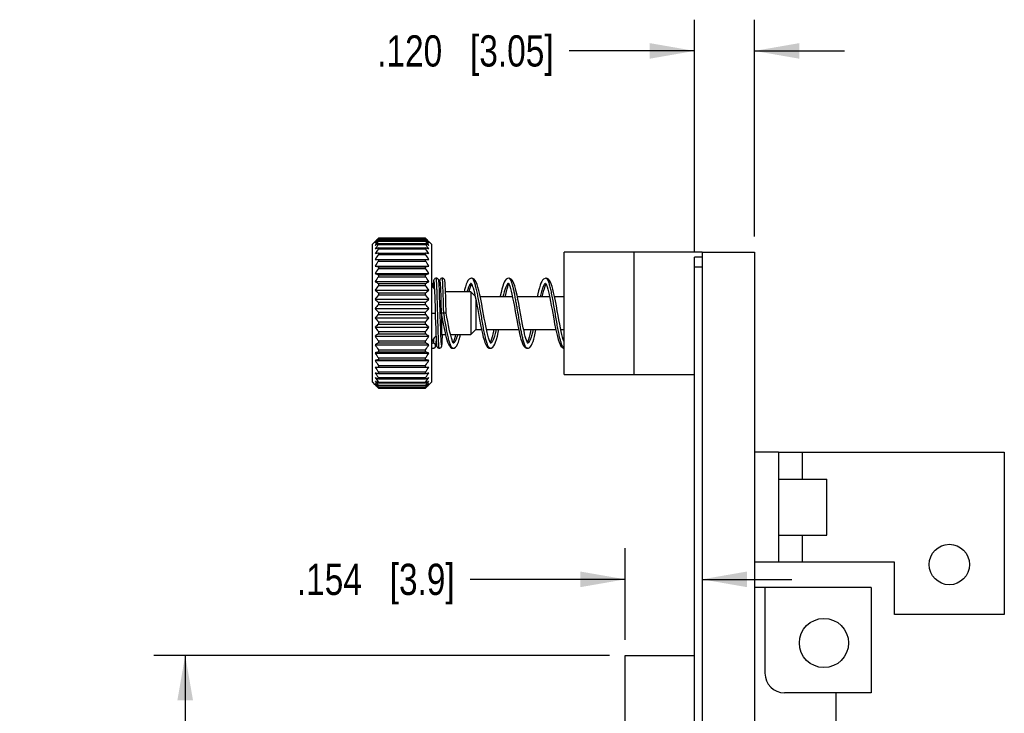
# Model space of a CAD drawing. Header units: inches. Extents: x 0 to 34, y 0 to 22.
# Tile 29 of 31: x 19.5 to 23.5, y 13.8 to 16.6. Entities that reach past the tile are written whole.
import ezdxf

# ---------------------------------------------------------------- set-up
doc = ezdxf.new("R2010")
doc.units = ezdxf.units.IN
doc.header["$LTSCALE"] = 1.87
doc.header["$MEASUREMENT"] = 0
doc.layers.get('0').update_dxf_attribs({"linetype": 'CONTINUOUS'})
doc.layers.add('02___PRT_ALL_AXES', color=7, linetype='CONTINUOUS')
doc.layers.add('DIMENSIONS', color=7, linetype='CONTINUOUS')
doc.styles.get("Standard").update_dxf_attribs({"font": 'txt', "width": 0.8})
doc.dimstyles.new('DIMSTYLE_1', dxfattribs={"dimtxt": 0.125, "dimasz": 0.18, "dimexe": 0.18, "dimexo": 0.0625, "dimgap": 0.09, "dimtad": 0, "dimtih": 1, "dimtoh": 1, "dimdec": 3, "dimlfac": 0.5, "dimzin": 4, "dimdsep": 46, "dimtxsty": 'STANDARD', "dimblk": '_FILLED', "dimblk1": '_FILLED', "dimblk2": '_FILLED', "dimcen": 0.09, "dimadec": 0, "dimazin": 0, "dimtp": 0.01, "dimtm": 0.01, "dimtfac": 1, "dimtdec": 3, "dimtofl": 0, "dimtmove": 0, "dimatfit": 3, "dimldrblk": '_FILLED', "dimfxl": 1, "dimtolj": 1, "dimtzin": 4, "dimarcsym": 0})

# ---------------------------------------------------------------- blocks, each defined once
blk = doc.blocks.new('_FILLED')
at = {"color": 0, "linetype": 'BYBLOCK'}
blk.add_solid([(0, 0), (-1, 0.174), (-1, -0.174)], dxfattribs=at)
blk = doc.blocks.new('*D0')
at = {"layer": 'DIMENSIONS', "color": 2, "linetype": 'CONTINUOUS'}
for p, q in [((22.251, 15.6274), (22.251, 16.5559)), ((22.491, 15.6874), (22.491, 16.5559)), ((22.251, 16.4309), (21.7493, 16.4309)), ((22.491, 16.4309), (22.851, 16.4309))]:
    blk.add_line(p, q, dxfattribs=at)
at = {"layer": 'DIMENSIONS', "color": 2, "linetype": 'CONTINUOUS', "xscale": 0.18, "yscale": 0.18, "zscale": 0.18}
blk.add_blockref('_FILLED', (22.251, 16.4309), dxfattribs=at)
at = {"layer": 'DIMENSIONS', "color": 2, "linetype": 'CONTINUOUS', "xscale": 0.18, "yscale": 0.18, "zscale": 0.18, "rotation": 180}
blk.add_blockref('_FILLED', (22.491, 16.4309), dxfattribs=at)
at = {"layer": 'DIMENSIONS', "color": 2, "linetype": 'CONTINUOUS', "insert": (21.6868, 16.4934), "char_height": 0.125, "width": 1.125, "attachment_point": 3, "line_spacing_factor": 0.9}
blk.add_mtext('.120{\\Ftxt.shx;\\W1.000000;\\H0.125000; }[3.05]', dxfattribs=at)
blk = doc.blocks.new('*D28')
at = {"layer": 'DIMENSIONS', "color": 2, "linetype": 'CONTINUOUS'}
for p, q in [((22.281, 15.5624), (22.281, 14.1907)), ((21.9737, 14.0738), (21.9737, 14.4407)), ((21.9737, 14.3157), (21.3534, 14.3157)), ((22.281, 14.3157), (22.641, 14.3157))]:
    blk.add_line(p, q, dxfattribs=at)
at = {"layer": 'DIMENSIONS', "color": 2, "linetype": 'CONTINUOUS', "xscale": 0.18, "yscale": 0.18, "zscale": 0.18}
blk.add_blockref('_FILLED', (21.9737, 14.3157), dxfattribs=at)
at = {"layer": 'DIMENSIONS', "color": 2, "linetype": 'CONTINUOUS', "xscale": 0.18, "yscale": 0.18, "zscale": 0.18, "rotation": 180.0000046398}
blk.add_blockref('_FILLED', (22.281, 14.3157), dxfattribs=at)
at = {"layer": 'DIMENSIONS', "color": 2, "linetype": 'CONTINUOUS', "insert": (21.2909, 14.3782), "char_height": 0.125, "width": 1.025, "attachment_point": 3, "line_spacing_factor": 0.9}
blk.add_mtext('.154{\\Ftxt.shx;\\W1.000000;\\H0.125000; }[3.9]', dxfattribs=at)
blk = doc.blocks.new('*D29')
at = {"layer": 'DIMENSIONS', "color": 2, "linetype": 'CONTINUOUS'}
for p, q in [((21.9112, 14.0113), (20.087, 14.0113)), ((20.212, 14.0113), (20.212, 10.8482)), ((20.212, 7.1105), (20.212, 10.5982)), ((21.9112, 7.1105), (20.087, 7.1105))]:
    blk.add_line(p, q, dxfattribs=at)
at = {"layer": 'DIMENSIONS', "color": 2, "linetype": 'CONTINUOUS', "xscale": 0.18, "yscale": 0.18, "zscale": 0.18}
for p, rotation in [((20.212, 14.0113), 90), ((20.212, 7.1105), 270.0000091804)]:
    blk.add_blockref('_FILLED', p, dxfattribs=dict(at, rotation=rotation))
at = {"layer": 'DIMENSIONS', "color": 2, "linetype": 'CONTINUOUS', "insert": (20.212, 10.7857), "char_height": 0.125, "width": 1.325, "attachment_point": 2, "line_spacing_factor": 0.9}
blk.add_mtext('3.450{\\Ftxt.shx;\\W1.000000;\\H0.125000; }[87.64]', dxfattribs=at)

msp = doc.modelspace()

# ---------------------------------------------------------------- linework, layer by layer
at = {"color": 7, "linetype": 'CONTINUOUS'}
for p, q in [((20.9846, 15.6799), (20.962, 15.6572)), ((20.962, 15.1045), (20.962, 15.6572)), ((20.9856, 15.6808), (20.9846, 15.6798)), ((21.1743, 15.6808), (20.9856, 15.6808)), ((20.9856, 15.6789), (20.9856, 15.6777)), ((20.9856, 15.6789), (21.1743, 15.6789)), ((20.9856, 15.6777), (21.1743, 15.6777)), ((20.9856, 15.6718), (20.9856, 15.6694)), ((20.9856, 15.6718), (21.1743, 15.6718)), ((20.9856, 15.6694), (21.1743, 15.6694)), ((20.9856, 15.6598), (20.9856, 15.6562)), ((20.9856, 15.6598), (21.1743, 15.6598)), ((20.9856, 15.6562), (21.1743, 15.6562)), ((21.1753, 15.6798), (21.1743, 15.6808)), ((21.1743, 15.6777), (21.1743, 15.6789)), ((21.1743, 15.6694), (21.1743, 15.6718)), ((21.1743, 15.6562), (21.1743, 15.6598)), ((21.198, 15.6572), (21.1882, 15.667)), ((21.198, 15.6572), (21.198, 15.1045)), ((20.9856, 15.6429), (20.9856, 15.6383)), ((20.9856, 15.6429), (21.1743, 15.6429)), ((20.9856, 15.6383), (21.1743, 15.6383)), ((20.9856, 15.6216), (20.9856, 15.616)), ((20.9856, 15.6216), (21.1743, 15.6216)), ((20.9856, 15.616), (21.1743, 15.616)), ((21.1743, 15.6383), (21.1743, 15.6429)), ((21.1743, 15.616), (21.1743, 15.6216)), ((21.729, 15.1359), (21.729, 15.6259)), ((22.281, 15.6259), (21.729, 15.6259)), ((22.281, 15.6249), (22.281, 5.4969)), ((22.281, 15.6249), (22.491, 15.6249)), ((22.491, 15.6249), (22.491, 5.4969)), ((20.972, 15.5962), (21.1879, 15.5962)), ((20.972, 15.5697), (21.1879, 15.5697)), ((20.9856, 15.5962), (20.9856, 15.5897)), ((20.9856, 15.5897), (21.1743, 15.5897)), ((21.1743, 15.5897), (21.1743, 15.5962)), ((22.251, 5.5169), (22.251, 15.6049)), ((22.281, 15.6049), (22.251, 15.6049)), ((20.972, 15.54), (21.1879, 15.54)), ((20.9856, 15.5671), (20.9856, 15.5598)), ((20.9856, 15.5671), (21.1743, 15.5671)), ((20.9856, 15.5598), (21.1743, 15.5598)), ((20.9856, 15.5348), (20.9856, 15.5268)), ((20.9856, 15.5348), (21.1743, 15.5348)), ((21.1743, 15.5598), (21.1743, 15.5671)), ((21.1743, 15.5268), (21.1743, 15.5348)), ((22.281, 15.5649), (22.251, 15.5649)), ((20.972, 15.5076), (21.1879, 15.5076)), ((20.9856, 15.5268), (21.1743, 15.5268)), ((20.9856, 15.4999), (20.9856, 15.4914)), ((20.9856, 15.4999), (21.1743, 15.4999)), ((20.9856, 15.4914), (21.1743, 15.4914)), ((21.1743, 15.4914), (21.1743, 15.4999)), ((21.2087, 15.4946), (21.209, 15.4896)), ((21.2291, 15.4877), (21.2287, 15.4943)), ((21.2328, 15.4962), (21.2331, 15.4918)), ((21.2331, 15.4918), (21.2334, 15.4865)), ((21.2533, 15.4879), (21.253, 15.4944)), ((21.356, 15.5016), (21.3569, 15.5004)), ((21.3586, 15.5209), (21.3586, 15.5209)), ((21.5053, 15.5004), (21.5042, 15.4998)), ((21.5048, 15.5015), (21.5062, 15.4997)), ((21.5074, 15.5209), (21.5073, 15.5209)), ((21.6535, 15.5016), (21.6542, 15.5007)), ((21.6561, 15.5209), (21.656, 15.5209)), ((20.972, 15.4729), (21.1879, 15.4729)), ((20.9856, 15.463), (20.9856, 15.454)), ((20.9856, 15.463), (21.1743, 15.463)), ((20.9856, 15.454), (21.1743, 15.454)), ((21.1743, 15.454), (21.1743, 15.463)), ((21.2045, 15.4897), (21.2043, 15.4846)), ((21.209, 15.4896), (21.2093, 15.4835)), ((21.2093, 15.4835), (21.2096, 15.4765)), ((21.2096, 15.4765), (21.2101, 15.4642)), ((21.2101, 15.4642), (21.2107, 15.4498)), ((21.2295, 15.4794), (21.2291, 15.4877)), ((21.2299, 15.4692), (21.2295, 15.4794)), ((21.2306, 15.4511), (21.2299, 15.4692)), ((21.2317, 15.4175), (21.2306, 15.4511)), ((21.2334, 15.4865), (21.2337, 15.4804)), ((21.2337, 15.4804), (21.2342, 15.4695)), ((21.2342, 15.4695), (21.2347, 15.4565)), ((21.2347, 15.4565), (21.2352, 15.4415)), ((21.2537, 15.4801), (21.2533, 15.4879)), ((21.2543, 15.4659), (21.2537, 15.4801)), ((21.2549, 15.4484), (21.2543, 15.4659)), ((21.356, 15.4659), (21.2543, 15.4659)), ((21.356, 15.4659), (21.356, 15.2959)), ((21.3726, 15.4492), (21.356, 15.4659)), ((20.972, 15.4367), (21.1879, 15.4367)), ((20.9856, 15.4246), (20.9856, 15.4154)), ((20.9856, 15.4246), (21.1743, 15.4246)), ((20.9856, 15.4154), (21.1743, 15.4154)), ((21.1743, 15.4154), (21.1743, 15.4246)), ((21.2107, 15.4498), (21.2112, 15.4333)), ((21.2112, 15.4333), (21.212, 15.4084)), ((21.2352, 15.4415), (21.2359, 15.4186)), ((21.2559, 15.4204), (21.2549, 15.4484)), ((21.3756, 15.4348), (21.3756, 15.3155)), ((21.522, 15.4462), (21.3933, 15.4462)), ((21.6707, 15.4462), (21.5421, 15.4462)), ((21.729, 15.4462), (21.6908, 15.4462)), ((20.972, 15.3996), (21.1879, 15.3996)), ((20.9856, 15.3855), (20.9856, 15.3762)), ((20.9856, 15.3855), (21.1743, 15.3855)), ((20.9856, 15.3762), (21.1743, 15.3762)), ((21.1743, 15.3762), (21.1743, 15.3855)), ((21.198, 15.3809), (21.2128, 15.3809)), ((21.2571, 15.3809), (21.2328, 15.3809)), ((21.238, 15.3759), (21.238, 15.2959)), ((20.972, 15.3621), (21.1879, 15.3621)), ((20.9856, 15.3463), (20.9856, 15.3371)), ((20.9856, 15.3463), (21.1743, 15.3463)), ((20.9856, 15.3371), (21.1743, 15.3371)), ((21.1743, 15.3371), (21.1743, 15.3463)), ((21.2348, 15.3169), (21.2341, 15.3389)), ((20.972, 15.325), (21.1879, 15.325)), ((20.9856, 15.3077), (20.9856, 15.2988)), ((20.9856, 15.3077), (21.1743, 15.3077)), ((20.9856, 15.2988), (21.1743, 15.2988)), ((21.1743, 15.2988), (21.1743, 15.3077)), ((21.2147, 15.3193), (21.2155, 15.2974)), ((21.2155, 15.2974), (21.2161, 15.2841)), ((21.2353, 15.3023), (21.2348, 15.3169)), ((21.2358, 15.2896), (21.2353, 15.3023)), ((21.238, 15.2959), (21.2539, 15.2959)), ((21.2417, 15.2842), (21.2422, 15.2959)), ((21.2741, 15.2959), (21.356, 15.2959)), ((21.356, 15.2959), (21.3756, 15.3155)), ((21.3756, 15.3155), (21.3982, 15.3155)), ((21.4183, 15.3155), (21.5469, 15.3155)), ((21.5671, 15.3155), (21.6957, 15.3155)), ((21.7158, 15.3155), (21.729, 15.3155)), ((20.972, 15.2888), (21.1879, 15.2888)), ((20.972, 15.2542), (21.1879, 15.2542)), ((20.9856, 15.2703), (20.9856, 15.2618)), ((20.9856, 15.2703), (21.1743, 15.2703)), ((20.9856, 15.2618), (21.1743, 15.2618)), ((21.1743, 15.2618), (21.1743, 15.2703)), ((21.2048, 15.2609), (21.2047, 15.2609)), ((21.2161, 15.2841), (21.2164, 15.2766)), ((21.2164, 15.2766), (21.2167, 15.2703)), ((21.2167, 15.2703), (21.2171, 15.2649)), ((21.2363, 15.2787), (21.2358, 15.2896)), ((21.2366, 15.2726), (21.2363, 15.2787)), ((21.2369, 15.2674), (21.2366, 15.2726)), ((21.241, 15.2699), (21.2413, 15.2763)), ((21.2413, 15.2763), (21.2417, 15.2842)), ((21.4356, 15.2601), (21.4349, 15.2609)), ((21.5843, 15.2601), (21.5838, 15.2607)), ((20.972, 15.2217), (21.1879, 15.2217)), ((20.9856, 15.2349), (20.9856, 15.2269)), ((20.9856, 15.2349), (21.1743, 15.2349)), ((20.9856, 15.2269), (21.1743, 15.2269)), ((21.1743, 15.2269), (21.1743, 15.2349)), ((21.2046, 15.2409), (21.2047, 15.2409)), ((21.2046, 15.2409), (21.2047, 15.2409)), ((21.2843, 15.2409), (21.2842, 15.2409)), ((21.4329, 15.2409), (21.432, 15.241)), ((21.433, 15.2409), (21.4329, 15.2409)), ((21.5817, 15.2409), (21.5817, 15.2409)), ((20.972, 15.192), (21.1879, 15.192)), ((20.9856, 15.2019), (20.9856, 15.1946)), ((20.9856, 15.2019), (21.1743, 15.2019)), ((20.9856, 15.1946), (21.1743, 15.1946)), ((21.1743, 15.1946), (21.1743, 15.2019)), ((20.972, 15.1655), (21.1879, 15.1655)), ((20.9856, 15.172), (20.9856, 15.1655)), ((20.9856, 15.172), (21.1743, 15.172)), ((20.9856, 15.1457), (20.9856, 15.1401)), ((20.9856, 15.1457), (21.1743, 15.1457)), ((20.9856, 15.1401), (21.1743, 15.1401)), ((21.1743, 15.1655), (21.1743, 15.172)), ((21.1743, 15.1401), (21.1743, 15.1457)), ((21.729, 15.1359), (22.251, 15.1359)), ((20.962, 15.1045), (20.9717, 15.0947)), ((20.9856, 15.1234), (20.9856, 15.1188)), ((20.9856, 15.1234), (21.1743, 15.1234)), ((20.9856, 15.1188), (21.1743, 15.1188)), ((20.9856, 15.1055), (20.9856, 15.102)), ((20.9856, 15.1055), (21.1743, 15.1055)), ((20.9856, 15.102), (21.1743, 15.102)), ((21.1743, 15.1188), (21.1743, 15.1234)), ((21.1743, 15.102), (21.1743, 15.1055)), ((21.1753, 15.0819), (21.198, 15.1045)), ((20.9846, 15.0819), (20.9856, 15.0809)), ((20.9856, 15.0923), (20.9856, 15.0899)), ((20.9856, 15.0923), (21.1743, 15.0923)), ((20.9856, 15.0899), (21.1743, 15.0899)), ((20.9856, 15.0841), (20.9856, 15.0829)), ((20.9856, 15.0841), (21.1743, 15.0841)), ((20.9856, 15.0829), (21.1743, 15.0829)), ((20.9856, 15.0809), (21.1743, 15.0809)), ((21.1743, 15.0899), (21.1743, 15.0923)), ((21.1743, 15.0829), (21.1743, 15.0841)), ((21.1743, 15.0809), (21.1753, 15.0819)), ((22.587, 14.8249), (22.491, 14.8249)), ((22.587, 14.7169), (22.781, 14.7169)), ((22.781, 14.4929), (22.781, 14.7169)), ((22.587, 14.4929), (22.781, 14.4929)), ((22.587, 14.3849), (22.491, 14.3849)), ((22.958, 14.2829), (22.491, 14.2829)), ((22.5328, 14.2829), (22.5328, 13.9404)), ((22.958, 14.2829), (22.958, 13.8616)), ((21.9737, 12.642), (21.9737, 14.0113)), ((21.9737, 14.0113), (22.251, 14.0113)), ((22.958, 13.8616), (22.6115, 13.8616)), ((22.8163, 13.8616), (22.8163, 7.2601))]:
    msp.add_line(p, q, dxfattribs=at)
at = {"color": 3, "linetype": 'CONTINUOUS'}
for p, q in [((22.009, 15.1359), (22.009, 15.6259)), ((22.587, 14.8249), (22.587, 14.3849)), ((22.587, 14.8249), (23.491, 14.8249)), ((22.683, 14.7169), (22.683, 14.8249)), ((23.491, 14.8249), (23.491, 14.1749)), ((22.683, 14.3849), (22.683, 14.4929)), ((23.051, 14.3849), (22.587, 14.3849)), ((23.051, 14.1749), (23.051, 14.3849)), ((23.491, 14.1749), (23.051, 14.1749))]:
    msp.add_line(p, q, dxfattribs=at)
at = {"color": 7, "linetype": 'CONTINUOUS'}
for points in [[(21.2168, 15.5209), (21.2148, 15.5207), (21.2118, 15.5195), (21.2094, 15.5177), (21.208, 15.5158), (21.2072, 15.5142), (21.2068, 15.513), (21.2065, 15.5119), (21.2063, 15.5109), (21.2061, 15.5099), (21.206, 15.5088), (21.2058, 15.5076), (21.2057, 15.5062), (21.2055, 15.5048), (21.2054, 15.5032), (21.2053, 15.5014), (21.2051, 15.4994), (21.205, 15.4973), (21.2048, 15.495), (21.2045, 15.4897)], [(21.2075, 15.5075), (21.2075, 15.5074), (21.2076, 15.5071), (21.2077, 15.5065), (21.2078, 15.5057), (21.2079, 15.5047), (21.208, 15.5036), (21.2082, 15.5022), (21.2083, 15.5006), (21.2084, 15.4988), (21.2086, 15.4969), (21.2087, 15.4946)], [(21.2287, 15.4943), (21.2286, 15.4972), (21.2284, 15.4998), (21.2282, 15.5021), (21.2281, 15.5041), (21.2279, 15.5058), (21.2277, 15.5074), (21.2276, 15.5087), (21.2274, 15.5099), (21.2272, 15.5109), (21.227, 15.5119), (21.2268, 15.513), (21.2263, 15.5142), (21.2256, 15.5158), (21.2242, 15.5176), (21.222, 15.5194), (21.219, 15.5206), (21.2168, 15.5209)], [(21.241, 15.5209), (21.239, 15.5207), (21.236, 15.5195), (21.2337, 15.5177), (21.2322, 15.5158), (21.2314, 15.5142), (21.231, 15.5129), (21.2307, 15.5118), (21.2305, 15.5108), (21.2303, 15.5097), (21.2302, 15.5085), (21.23, 15.5072), (21.2299, 15.5057), (21.2297, 15.504), (21.2295, 15.5021), (21.2294, 15.5001), (21.2292, 15.4978), (21.2291, 15.4952), (21.2289, 15.492)], [(21.2318, 15.5075), (21.2318, 15.5075), (21.2318, 15.5075), (21.2318, 15.5072), (21.2319, 15.5066), (21.232, 15.5059), (21.2321, 15.5051), (21.2322, 15.504), (21.2323, 15.5028), (21.2324, 15.5014), (21.2326, 15.4999), (21.2327, 15.4981), (21.2328, 15.4962)], [(21.253, 15.4944), (21.2528, 15.4972), (21.2526, 15.4997), (21.2525, 15.502), (21.2523, 15.504), (21.2521, 15.5057), (21.252, 15.5073), (21.2518, 15.5086), (21.2516, 15.5098), (21.2515, 15.5109), (21.2513, 15.5119), (21.251, 15.513), (21.2505, 15.5143), (21.2497, 15.5159), (21.2483, 15.5177), (21.2461, 15.5195), (21.2431, 15.5206), (21.241, 15.5209)], [(21.3586, 15.5209), (21.354, 15.5201), (21.3483, 15.5167), (21.344, 15.5116), (21.3404, 15.5052), (21.3371, 15.4971), (21.3338, 15.4871), (21.3304, 15.4749), (21.3282, 15.4659)], [(21.3484, 15.4659), (21.3492, 15.469), (21.3519, 15.4789), (21.3544, 15.4871), (21.3568, 15.4936), (21.3586, 15.4975)], [(21.3569, 15.5004), (21.3589, 15.4969), (21.3614, 15.4909), (21.3642, 15.4828), (21.3671, 15.4726), (21.3701, 15.4606), (21.3731, 15.4468)], [(21.4093, 15.3618), (21.4027, 15.3979), (21.399, 15.4175), (21.3952, 15.437), (21.3914, 15.4554), (21.3876, 15.4716), (21.384, 15.4853), (21.3804, 15.4963), (21.3769, 15.505), (21.3732, 15.5116), (21.3688, 15.5168), (21.363, 15.5202), (21.3586, 15.5209)], [(21.5074, 15.5209), (21.5028, 15.5201), (21.4971, 15.5168), (21.4929, 15.5119), (21.4894, 15.5057), (21.4861, 15.498), (21.483, 15.4887), (21.4798, 15.4775), (21.4765, 15.4642), (21.4731, 15.4486), (21.4726, 15.4462)], [(21.4927, 15.4462), (21.4949, 15.4563), (21.4977, 15.4679), (21.5003, 15.478), (21.5029, 15.4864), (21.5053, 15.4931), (21.5073, 15.4974)], [(21.5062, 15.4997), (21.5084, 15.4953), (21.511, 15.4887), (21.5138, 15.4799), (21.5167, 15.4691), (21.5197, 15.4566), (21.5228, 15.4422), (21.5261, 15.4259), (21.5296, 15.4077), (21.5332, 15.388), (21.5369, 15.3679), (21.5405, 15.3484), (21.5439, 15.3303), (21.5472, 15.3142), (21.5503, 15.3), (21.5533, 15.2876), (21.5562, 15.2769), (21.5591, 15.2677), (21.562, 15.2599), (21.565, 15.2535), (21.5683, 15.2483), (21.5725, 15.2441), (21.5779, 15.2414), (21.5817, 15.2409)], [(21.5509, 15.4009), (21.5474, 15.4194), (21.544, 15.4371), (21.5406, 15.4532), (21.5373, 15.4676), (21.5341, 15.4802), (21.531, 15.491), (21.5278, 15.4999), (21.5246, 15.5071), (21.5212, 15.5128), (21.5169, 15.5173), (21.5113, 15.5203), (21.5073, 15.5209)], [(21.6561, 15.5209), (21.6524, 15.5204), (21.6469, 15.5176), (21.6426, 15.5133), (21.6392, 15.5079), (21.636, 15.501), (21.633, 15.4926), (21.6299, 15.4827), (21.6269, 15.4712), (21.6239, 15.4581), (21.6213, 15.4462)], [(21.6414, 15.4462), (21.6437, 15.4568), (21.6468, 15.4693), (21.6497, 15.48), (21.6525, 15.4888), (21.6551, 15.4954), (21.6561, 15.4974)], [(21.6542, 15.5007), (21.656, 15.4977), (21.6582, 15.4928), (21.6606, 15.486), (21.6632, 15.4774), (21.6659, 15.4672), (21.6687, 15.4553), (21.6716, 15.4421), (21.6745, 15.4277), (21.6775, 15.4121), (21.6806, 15.3955), (21.6873, 15.3587)], [(21.729, 15.2674), (21.7282, 15.2693), (21.7257, 15.2764), (21.723, 15.2854), (21.7202, 15.2961), (21.7173, 15.3084), (21.7144, 15.3222), (21.7113, 15.3374), (21.7082, 15.3539), (21.7049, 15.3716), (21.7015, 15.3904), (21.6978, 15.4104), (21.694, 15.4305), (21.6904, 15.4485), (21.6869, 15.464), (21.6837, 15.4773), (21.6805, 15.4885), (21.6773, 15.4979), (21.6741, 15.5056), (21.6706, 15.5118), (21.6664, 15.5167), (21.6608, 15.52), (21.656, 15.5209)], [(21.2341, 15.3389), (21.233, 15.3764), (21.2328, 15.3831), (21.2326, 15.3899), (21.2317, 15.4175)], [(21.2359, 15.4186), (21.2369, 15.3863), (21.2371, 15.3809)], [(21.2571, 15.3809), (21.2568, 15.388), (21.2559, 15.4204)], [(21.3731, 15.4468), (21.3763, 15.4314), (21.3796, 15.4143), (21.3831, 15.3957), (21.3905, 15.3553)], [(21.212, 15.4084), (21.2126, 15.3879), (21.213, 15.3737)], [(21.213, 15.3737), (21.2133, 15.3665), (21.2147, 15.3193)], [(21.2371, 15.3809), (21.2408, 15.3601), (21.2448, 15.3391), (21.2486, 15.3197), (21.2523, 15.3024), (21.2559, 15.2874), (21.2593, 15.2749), (21.2627, 15.2646), (21.2661, 15.2565), (21.2697, 15.25), (21.274, 15.245), (21.2797, 15.2416), (21.2842, 15.2409)], [(21.2868, 15.2601), (21.2869, 15.2601), (21.2862, 15.2608), (21.2846, 15.2635), (21.2824, 15.2682), (21.2801, 15.2746), (21.2775, 15.2829), (21.2748, 15.2928), (21.272, 15.3045), (21.2691, 15.3176), (21.2662, 15.3322), (21.2631, 15.348), (21.26, 15.3647), (21.2571, 15.3809)], [(21.5838, 15.2607), (21.5823, 15.263), (21.5804, 15.2669), (21.5783, 15.2725), (21.5759, 15.2796), (21.5735, 15.2883), (21.5709, 15.2984), (21.5683, 15.3098), (21.5656, 15.3224), (21.5629, 15.3361), (21.5601, 15.3508), (21.5572, 15.3664), (21.5509, 15.4009)], [(21.3905, 15.3553), (21.3943, 15.3349), (21.3981, 15.316), (21.4017, 15.2996), (21.4051, 15.2856), (21.4084, 15.2739), (21.4116, 15.2642), (21.4149, 15.2563), (21.4184, 15.25), (21.4227, 15.245), (21.4284, 15.2416), (21.433, 15.2409)], [(21.4349, 15.2609), (21.4333, 15.2636), (21.4312, 15.2682), (21.4288, 15.2746), (21.4263, 15.2828), (21.4236, 15.2926), (21.4209, 15.3039), (21.4181, 15.3166), (21.4152, 15.3305), (21.4123, 15.3456), (21.4093, 15.3618)], [(21.6873, 15.3587), (21.691, 15.339), (21.6947, 15.3203), (21.6983, 15.3032), (21.7019, 15.288), (21.7054, 15.2751), (21.7089, 15.2645), (21.7124, 15.2562), (21.7161, 15.2497), (21.7205, 15.2447), (21.7264, 15.2415), (21.729, 15.2411)], [(21.2944, 15.2959), (21.2925, 15.2882), (21.2896, 15.2783), (21.2869, 15.2704), (21.2845, 15.2647), (21.2842, 15.2643)], [(21.2842, 15.2409), (21.2888, 15.2416), (21.2945, 15.245), (21.2989, 15.2501), (21.3025, 15.2567), (21.3059, 15.265), (21.3094, 15.2756), (21.3129, 15.2888), (21.3146, 15.2959)], [(21.4329, 15.2409), (21.4372, 15.2415), (21.4431, 15.2449), (21.4475, 15.2499), (21.4512, 15.2565), (21.4547, 15.265), (21.4582, 15.2758), (21.4617, 15.2889), (21.4653, 15.3043), (21.4677, 15.3155)], [(21.4476, 15.3155), (21.4462, 15.309), (21.4433, 15.2966), (21.4406, 15.2858), (21.4379, 15.2768), (21.4353, 15.2695), (21.433, 15.2643), (21.433, 15.2642)], [(21.5963, 15.3155), (21.5946, 15.3076), (21.5918, 15.2955), (21.5891, 15.285), (21.5864, 15.2763), (21.584, 15.2693), (21.5817, 15.2643), (21.5817, 15.2642)], [(21.5817, 15.2409), (21.5857, 15.2414), (21.5911, 15.2442), (21.5952, 15.2485), (21.5985, 15.2537), (21.6015, 15.2601), (21.6044, 15.2679), (21.6073, 15.2772), (21.6102, 15.288), (21.6132, 15.3005), (21.6163, 15.3147), (21.6165, 15.3155)], [(21.2047, 15.2409), (21.2069, 15.2411), (21.2099, 15.2423), (21.2121, 15.2441), (21.2135, 15.246), (21.2143, 15.2476), (21.2147, 15.2489), (21.215, 15.25), (21.2152, 15.2511), (21.2153, 15.2522), (21.2155, 15.2534), (21.2157, 15.2548), (21.2158, 15.2563), (21.216, 15.2581), (21.2161, 15.26), (21.2163, 15.2621), (21.2165, 15.2645), (21.2166, 15.2671), (21.2168, 15.2697)], [(21.2171, 15.2649), (21.2172, 15.2627), (21.2174, 15.2606), (21.2175, 15.2587), (21.2176, 15.2571), (21.2178, 15.2556), (21.2179, 15.2542), (21.2181, 15.253), (21.2182, 15.2519), (21.2184, 15.2508), (21.2186, 15.2498), (21.2189, 15.2488), (21.2193, 15.2476), (21.2201, 15.246), (21.2215, 15.244), (21.2238, 15.2422), (21.2269, 15.2411), (21.2289, 15.2409)], [(21.2289, 15.2409), (21.2309, 15.2411), (21.234, 15.2422), (21.2363, 15.2441), (21.2377, 15.246), (21.2385, 15.2476), (21.2389, 15.2488), (21.2391, 15.2498), (21.2393, 15.2507), (21.2395, 15.2518), (21.2397, 15.2528), (21.2398, 15.2541), (21.24, 15.2554), (21.2401, 15.2569), (21.2403, 15.2586), (21.2404, 15.2604), (21.2405, 15.2625), (21.2407, 15.2647), (21.241, 15.2699)], [(21.2381, 15.2542), (21.2381, 15.2543), (21.238, 15.2547), (21.238, 15.2552), (21.2379, 15.256), (21.2377, 15.257), (21.2376, 15.2582), (21.2375, 15.2596), (21.2374, 15.2612), (21.2372, 15.2631), (21.2371, 15.2651), (21.2369, 15.2674)]]:
    msp.add_lwpolyline(points, dxfattribs=at)
msp.add_circle((22.769, 14.0609), 0.0984, dxfattribs=at)
for centre, radius, start, end in [((21.5024, 15.1716), 0.7256, 135.5346, 136.9685), ((21.4218, 15.1793), 0.6632, 131.1274, 132.6995), ((21.5782, 15.1574), 0.7885, 138.7191, 140.2335), ((21.357, 15.1539), 0.6373, 125.6449, 127.1574), ((21.635, 15.1469), 0.8335, 141.1818, 142.6916), ((21.3013, 15.0844), 0.6563, 118.7573, 120.1148), ((21.6912, 15.1241), 0.8838, 142.9784, 144.462), ((20.7234, 15.1629), 0.6853, 47.3258, 48.8473), ((20.599, 15.1721), 0.7659, 39.7441, 41.3033), ((20.7893, 15.1354), 0.6602, 52.8688, 54.3289), ((20.5249, 15.1469), 0.8335, 37.3084, 38.8182), ((20.846, 15.0621), 0.6819, 59.9107, 61.2172), ((20.4687, 15.1241), 0.8838, 35.538, 37.0216), ((20.6737, 15.187), 0.7032, 43.0088, 44.4883), ((21.2586, 14.9072), 0.7848, 110.3603, 111.4186), ((21.7343, 15.0983), 0.9232, 144.1968, 145.6595), ((21.2318, 14.3061), 1.3384, 100.5995, 101.1898), ((21.7614, 15.0708), 0.9483, 144.9029, 146.3522), ((20.8895, 14.8762), 0.8179, 68.6029, 69.6182), ((20.4256, 15.0983), 0.9232, 34.3405, 35.8032), ((20.9168, 14.2471), 1.3984, 78.8229, 79.3879), ((20.3985, 15.0708), 0.9483, 33.6478, 35.0971), ((21.7707, 15.0427), 0.9569, 145.1343, 146.579), ((21.2318, 16.8827), 1.3384, 258.8102, 259.4005), ((20.3892, 15.0427), 0.9569, 33.421, 34.8657), ((20.9168, 16.9417), 1.3984, 280.6121, 281.1771), ((21.7614, 15.0146), 0.9483, 144.9029, 146.3522), ((21.2586, 16.2706), 0.7848, 248.5815, 249.6397), ((20.3985, 15.0146), 0.9483, 33.6478, 35.0971), ((20.8895, 16.3016), 0.8179, 290.3818, 291.3971), ((21.7343, 14.9868), 0.9232, 144.1968, 145.6595), ((21.3013, 16.0753), 0.6563, 239.8852, 241.2427), ((21.6912, 14.9592), 0.8838, 142.9784, 144.462), ((20.4256, 14.9868), 0.9232, 34.3405, 35.8032), ((20.846, 16.0976), 0.6819, 298.7828, 300.0893), ((20.4687, 14.9592), 0.8838, 35.538, 37.0216), ((21.238, 15.5059), 0.04, 180.0036, 224.7779), ((21.3586, 15.5168), 0.00402, 88.3912, 89.4208), ((21.5076, 15.495), 0.00586, 109.4092, 113.9033), ((21.357, 15.9809), 0.6373, 232.8426, 234.3551), ((21.635, 14.9315), 0.8335, 141.1818, 142.6916), ((20.7893, 15.9993), 0.6602, 305.6711, 307.1312), ((20.5249, 14.9315), 0.8335, 37.3084, 38.8182), ((21.238, 15.5059), 0.04, 258.5262, 264.6768), ((21.4218, 15.9242), 0.6633, 227.3005, 228.8726), ((21.5782, 14.8952), 0.7886, 138.7192, 140.2335), ((20.7234, 15.9406), 0.6853, 311.1527, 312.6742), ((20.599, 14.9099), 0.7659, 39.7441, 41.3033), ((21.4914, 15.8841), 0.7103, 223.0136, 224.5918), ((21.5073, 14.8623), 0.7324, 135.432, 136.9626), ((20.6526, 15.8994), 0.7324, 315.432, 316.9626), ((20.6685, 14.8776), 0.7103, 43.0136, 44.5918), ((21.5609, 15.8518), 0.7659, 219.7441, 221.3033), ((21.4365, 14.8211), 0.6853, 131.1527, 132.6742), ((20.5817, 15.8665), 0.7886, 318.7192, 320.2335), ((20.7381, 14.8375), 0.6633, 47.3005, 48.8726), ((21.635, 15.8302), 0.8335, 217.3084, 218.8182), ((21.3706, 14.7624), 0.6602, 125.6711, 127.1312), ((20.5249, 15.8302), 0.8335, 321.1818, 322.6916), ((20.8029, 14.7808), 0.6373, 52.8426, 54.3551), ((21.238, 15.2559), 0.04, 90, 93.4305), ((21.6912, 15.8025), 0.8838, 215.538, 217.0216), ((21.3139, 14.6641), 0.6819, 118.7828, 120.0893), ((21.7343, 15.775), 0.9232, 214.3405, 215.8032), ((20.4687, 15.8025), 0.8838, 322.9784, 324.462), ((20.8586, 14.6864), 0.6563, 59.8852, 61.2427), ((20.4256, 15.775), 0.9232, 324.1968, 325.6595), ((21.238, 15.2559), 0.04, 123.8113, 179.9964), ((21.2047, 15.2509), 0.01, 90.0434, 129.8119), ((21.2047, 15.2509), 0.01, 294.2916, 89.4267), ((21.284, 15.2666), 0.00579, 288.986, 293.1875), ((21.4327, 15.2666), 0.00575, 290.576, 291.3508), ((21.2704, 14.4602), 0.8179, 110.3818, 111.3971), ((21.7614, 15.7471), 0.9483, 213.6478, 215.0971), ((20.9013, 14.4911), 0.7848, 68.5815, 69.6397), ((20.3985, 15.7471), 0.9483, 324.9029, 326.3522), ((21.2047, 15.2509), 0.01, 227.356, 269.4052), ((21.2046, 15.2509), 0.01, 270.0338, 285.5267), ((21.2047, 15.2508), 0.00994, 285.5456, 294.3328), ((21.2842, 15.2449), 0.004, 266.1683, 269.44), ((21.2431, 13.8201), 1.3984, 100.6121, 101.1771), ((21.7707, 15.719), 0.9569, 213.421, 214.8657), ((20.9281, 13.879), 1.3384, 78.8102, 79.4005), ((20.3892, 15.719), 0.9569, 325.1343, 326.579), ((21.7614, 15.6909), 0.9483, 213.6478, 215.0971), ((21.2431, 16.5146), 1.3984, 258.8229, 259.3879), ((21.7343, 15.6635), 0.9232, 214.3405, 215.8032), ((20.3985, 15.6909), 0.9483, 324.9029, 326.3522), ((20.9281, 16.4557), 1.3384, 280.5995, 281.1898), ((20.4256, 15.6635), 0.9232, 324.1968, 325.6595), ((21.6912, 15.6376), 0.8838, 215.538, 217.0216), ((21.2704, 15.8855), 0.8179, 248.6029, 249.6182), ((21.635, 15.6148), 0.8335, 217.3084, 218.8182), ((21.3139, 15.6996), 0.6819, 239.9107, 241.2172), ((21.5609, 15.5896), 0.7659, 219.7441, 221.3033), ((21.3706, 15.6263), 0.6602, 232.8688, 234.3289), ((20.4687, 15.6376), 0.8838, 322.9784, 324.462), ((20.9013, 15.8545), 0.7848, 290.3603, 291.4186), ((20.5249, 15.6148), 0.8335, 321.1818, 322.6916), ((20.8586, 15.6773), 0.6563, 298.7573, 300.1148), ((20.5818, 15.6043), 0.7885, 318.7191, 320.2335), ((20.8029, 15.6078), 0.6373, 305.6449, 307.1574), ((21.4883, 15.5767), 0.7061, 223.0117, 224.4852), ((21.4366, 15.5989), 0.6853, 227.3258, 228.8473), ((20.7381, 15.5824), 0.6632, 311.1274, 312.6995), ((20.6575, 15.5901), 0.7256, 315.5346, 316.9685), ((22.6115, 13.9404), 0.0787, 180, 270)]:
    msp.add_arc(centre, radius, start, end, dxfattribs=at)
for points, knots in [([(21.2289, 15.2409), (21.2288, 15.2409), (21.2287, 15.241), (21.2286, 15.2413), (21.2284, 15.2417), (21.2283, 15.2425), (21.2281, 15.2437), (21.2279, 15.2452), (21.2277, 15.247), (21.2275, 15.2492), (21.2273, 15.2527), (21.227, 15.2578), (21.2266, 15.2648), (21.2262, 15.273), (21.2255, 15.2898), (21.2246, 15.3168), (21.2237, 15.3475), (21.223, 15.3741), (21.2225, 15.3945), (21.2219, 15.4146), (21.2213, 15.434), (21.2208, 15.4523), (21.2202, 15.469), (21.2197, 15.4818), (21.2193, 15.491), (21.2191, 15.497), (21.2188, 15.5024), (21.2185, 15.5072), (21.2182, 15.5112), (21.2179, 15.5146), (21.2177, 15.5172), (21.2174, 15.5189), (21.2172, 15.5199), (21.2171, 15.5204), (21.217, 15.5207), (21.2168, 15.5209), (21.2168, 15.5209)], [0, 0, 0, 0, 0.000907, 0.001735, 0.002844, 0.005929, 0.010178, 0.01559, 0.022158, 0.029872, 0.03872, 0.059715, 0.084926, 0.114132, 0.147053, 0.264735, 0.402653, 0.475534, 0.548944, 0.621299, 0.691025, 0.756629, 0.816674, 0.869887, 0.893554, 0.915091, 0.934391, 0.951346, 0.965853, 0.977843, 0.987267, 0.994078, 0.996495, 0.998258, 0.999391, 1, 1, 1, 1]), ([(21.2471, 15.3809), (21.2468, 15.39), (21.2463, 15.4078), (21.2457, 15.4298), (21.2452, 15.4466), (21.2448, 15.4584), (21.2444, 15.4694), (21.244, 15.4795), (21.2437, 15.4887), (21.2433, 15.4969), (21.2429, 15.5039), (21.2426, 15.5091), (21.2423, 15.5126), (21.2422, 15.5147), (21.242, 15.5165), (21.2418, 15.5181), (21.2416, 15.5192), (21.2414, 15.52), (21.2413, 15.5205), (21.2412, 15.5207), (21.2411, 15.5209), (21.241, 15.5209)], [0, 0, 0, 0, 0.194739, 0.381998, 0.470564, 0.554611, 0.633305, 0.70592, 0.771759, 0.830156, 0.880586, 0.922575, 0.94026, 0.955685, 0.968823, 0.979654, 0.988158, 0.994325, 0.996539, 0.998189, 1, 1, 1, 1]), ([(21.3569, 15.5005), (21.3561, 15.5003), (21.3545, 15.4993), (21.3525, 15.497), (21.3504, 15.4939), (21.3483, 15.4899), (21.3463, 15.485), (21.3433, 15.4771), (21.3414, 15.4706), (21.3401, 15.4661)], [0, 0, 0, 0, 0.062266, 0.139392, 0.234587, 0.349228, 0.48367, 0.637472, 1, 1, 1, 1]), ([(21.432, 15.241), (21.4312, 15.2412), (21.4299, 15.2419), (21.4285, 15.2433), (21.4268, 15.2454), (21.4249, 15.2488), (21.4226, 15.2538), (21.4204, 15.26), (21.4181, 15.2674), (21.4158, 15.2758), (21.4127, 15.2888), (21.4088, 15.3071), (21.4043, 15.331), (21.3999, 15.3568), (21.3954, 15.3834), (21.3909, 15.41), (21.3871, 15.4316), (21.384, 15.448), (21.3817, 15.4595), (21.3794, 15.4703), (21.3771, 15.4803), (21.3749, 15.4893), (21.3726, 15.4973), (21.3703, 15.5042), (21.3681, 15.51), (21.3658, 15.5146), (21.3639, 15.5176), (21.3622, 15.5193), (21.3611, 15.5202), (21.3599, 15.5207), (21.3591, 15.5208), (21.3587, 15.5209)], [0, 0, 0, 0, 0.008826, 0.014222, 0.02043, 0.035504, 0.054301, 0.07686, 0.103082, 0.132774, 0.165718, 0.240244, 0.324065, 0.414194, 0.507381, 0.600242, 0.68942, 0.731609, 0.771689, 0.809313, 0.844141, 0.875876, 0.904277, 0.929122, 0.950252, 0.967627, 0.981326, 0.986905, 0.991756, 0.996042, 1, 1, 1, 1]), ([(21.5042, 15.4998), (21.5032, 15.4991), (21.5013, 15.4972), (21.4988, 15.4933), (21.4963, 15.4882), (21.4938, 15.4819), (21.4913, 15.4744), (21.4877, 15.4625), (21.4854, 15.4529), (21.4838, 15.4462)], [0, 0, 0, 0, 0.060499, 0.138872, 0.236633, 0.353944, 0.490265, 0.644379, 1, 1, 1, 1]), ([(21.5816, 15.2409), (21.5813, 15.2409), (21.5804, 15.241), (21.5792, 15.2416), (21.5781, 15.2424), (21.5764, 15.2442), (21.5744, 15.2472), (21.5721, 15.2519), (21.5699, 15.2578), (21.5676, 15.2649), (21.5653, 15.2731), (21.5625, 15.284), (21.5594, 15.2981), (21.5547, 15.322), (21.549, 15.3543), (21.5434, 15.3876), (21.5388, 15.4145), (21.5354, 15.4339), (21.5319, 15.4522), (21.5285, 15.4689), (21.5251, 15.4837), (21.5221, 15.4947), (21.5197, 15.5023), (21.518, 15.5071), (21.5162, 15.5112), (21.5145, 15.5146), (21.5128, 15.5173), (21.5111, 15.5192), (21.5093, 15.5205), (21.508, 15.5208), (21.5074, 15.5209)], [0, 0, 0, 0, 0.003989, 0.008309, 0.013205, 0.018841, 0.032698, 0.050335, 0.071818, 0.097075, 0.125966, 0.158263, 0.212475, 0.272669, 0.405926, 0.547025, 0.616844, 0.684209, 0.747735, 0.806091, 0.858117, 0.90278, 0.922101, 0.939318, 0.954378, 0.967262, 0.978026, 0.986812, 0.993929, 1, 1, 1, 1]), ([(21.6543, 15.5005), (21.6533, 15.5002), (21.6518, 15.4991), (21.6502, 15.4972), (21.6482, 15.4945), (21.6459, 15.4902), (21.6432, 15.4838), (21.6405, 15.4762), (21.6379, 15.4673), (21.6352, 15.4572), (21.6334, 15.4502), (21.6326, 15.4465)], [0, 0, 0, 0, 0.054968, 0.088893, 0.127814, 0.221676, 0.33745, 0.474542, 0.631861, 0.807704, 1, 1, 1, 1]), ([(21.729, 15.2411), (21.7282, 15.2414), (21.7269, 15.2423), (21.7255, 15.2438), (21.7239, 15.246), (21.722, 15.2496), (21.7197, 15.2548), (21.7175, 15.2611), (21.7152, 15.2686), (21.713, 15.2771), (21.7098, 15.2903), (21.706, 15.3087), (21.7015, 15.3326), (21.6971, 15.3583), (21.6926, 15.3848), (21.6881, 15.4112), (21.6836, 15.4364), (21.6798, 15.4563), (21.6767, 15.471), (21.6745, 15.4808), (21.6722, 15.4897), (21.6699, 15.4976), (21.6677, 15.5045), (21.6655, 15.5102), (21.6632, 15.5147), (21.6613, 15.5177), (21.6596, 15.5193), (21.6585, 15.5202), (21.6573, 15.5207), (21.6565, 15.5209), (21.6561, 15.5209)], [0, 0, 0, 0, 0.009204, 0.014863, 0.021353, 0.037001, 0.05636, 0.079444, 0.106122, 0.136208, 0.169489, 0.24446, 0.328463, 0.418516, 0.511414, 0.603812, 0.692409, 0.774033, 0.811329, 0.845827, 0.877253, 0.90536, 0.929925, 0.950813, 0.967982, 0.981506, 0.987017, 0.991815, 0.996065, 1, 1, 1, 1]), ([(21.284, 15.2409), (21.2836, 15.2409), (21.2828, 15.2411), (21.2816, 15.2417), (21.2804, 15.2426), (21.2788, 15.2444), (21.2768, 15.2476), (21.2745, 15.2523), (21.2723, 15.2582), (21.27, 15.2653), (21.2677, 15.2735), (21.2645, 15.2864), (21.2606, 15.3045), (21.2561, 15.3283), (21.2516, 15.3541), (21.2486, 15.3718), (21.2471, 15.3809)], [0, 0, 0, 0, 0.00802, 0.016794, 0.026778, 0.038272, 0.06644, 0.102113, 0.145421, 0.196184, 0.254114, 0.318775, 0.465983, 0.632716, 0.812915, 1, 1, 1, 1]), ([(21.3027, 15.2956), (21.3015, 15.2911), (21.2995, 15.2847), (21.2967, 15.2769), (21.2946, 15.2721), (21.2926, 15.2681), (21.2906, 15.265), (21.2885, 15.2627), (21.287, 15.2616), (21.2862, 15.2613)], [0, 0, 0, 0, 0.359928, 0.513085, 0.647349, 0.762459, 0.858559, 0.936741, 1, 1, 1, 1]), ([(21.4565, 15.3153), (21.4556, 15.3116), (21.4539, 15.3046), (21.4512, 15.2945), (21.4485, 15.2857), (21.4459, 15.278), (21.4432, 15.2717), (21.4409, 15.2673), (21.439, 15.2646), (21.4373, 15.2627), (21.4358, 15.2616), (21.4348, 15.2612)], [0, 0, 0, 0, 0.191851, 0.36737, 0.524453, 0.661538, 0.777416, 0.871514, 0.910626, 0.944747, 1, 1, 1, 1]), ([(21.6052, 15.3153), (21.6043, 15.3116), (21.6026, 15.3046), (21.6, 15.2946), (21.5973, 15.2858), (21.5946, 15.2781), (21.592, 15.2718), (21.5897, 15.2674), (21.5877, 15.2647), (21.5861, 15.2628), (21.5846, 15.2617), (21.5836, 15.2612)], [0, 0, 0, 0, 0.191494, 0.366694, 0.523682, 0.660709, 0.776649, 0.871024, 0.910252, 0.944484, 1, 1, 1, 1]), ([(21.2069, 15.2801), (21.2068, 15.2787), (21.2066, 15.2759), (21.2063, 15.272), (21.2061, 15.2687), (21.2058, 15.266), (21.2055, 15.2638), (21.2053, 15.2623), (21.205, 15.2614), (21.2048, 15.261), (21.2047, 15.2609), (21.2047, 15.2609)], [0, 0, 0, 0, 0.226759, 0.42588, 0.596409, 0.73741, 0.848126, 0.92828, 0.977956, 0.991859, 1, 1, 1, 1])]:
    msp.add_open_spline(points, degree=3, knots=knots, dxfattribs=at)
for points in [[(21.5074, 15.5209), (21.5074, 15.5209), (21.5074, 15.5209), (21.5074, 15.5209)], [(21.6561, 15.5209), (21.6561, 15.5209), (21.6561, 15.5209), (21.6561, 15.5209)], [(21.5817, 15.2409), (21.5817, 15.2409), (21.5817, 15.2409), (21.5816, 15.2409)]]:
    msp.add_open_spline(points, degree=3, dxfattribs=at)
at = {"layer": '02___PRT_ALL_AXES', "color": 3, "linetype": 'CONTINUOUS'}
msp.add_circle((23.271, 14.3749), 0.081, dxfattribs=at)

# ---------------------------------------------------------------- dimensions: what is measured, and where the dimension line sits
at = {"layer": 'DIMENSIONS', "color": 2, "linetype": 'CONTINUOUS'}
for base, p1, p2, angle, picture, middle in [((22.251, 16.4309), (22.491, 15.6874), (22.251, 15.6274), 180, '*D0', (20.8743, 16.4309)), ((22.281, 14.3157), (21.9737, 14.0738), (22.281, 15.5624), 0, '*D28', (20.5284, 14.3157)), ((20.212, 7.1105), (21.9112, 14.0113), (21.9112, 7.1105), 270, '*D29', (20.062, 10.7232))]:
    dim = msp.add_linear_dim(base=base, p1=p1, p2=p2, angle=angle, dimstyle='DIMSTYLE_1', dxfattribs=at)
    dim.commit()
    dim.dimension.update_dxf_attribs({"geometry": picture, "text_midpoint": middle, "dimtype": 160})

doc.saveas('drawing.dxf')
